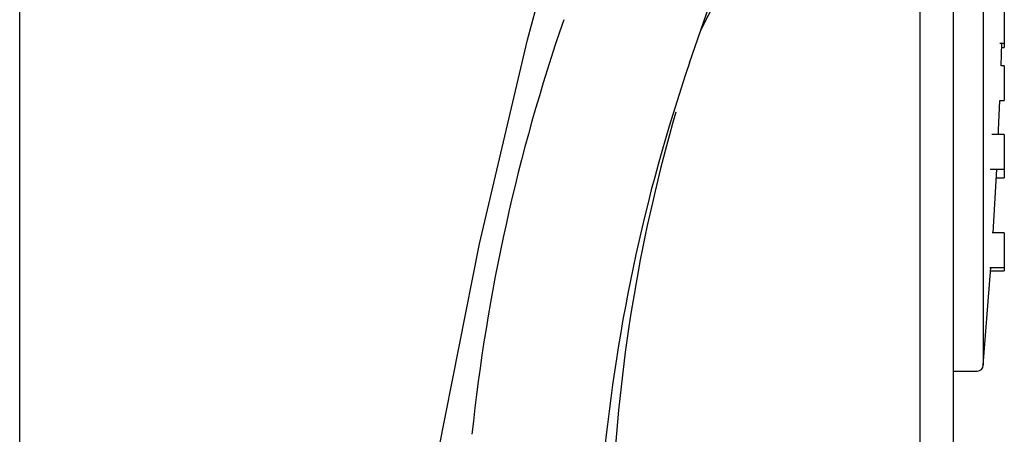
# Model space of a CAD drawing. Header units: millimetres. Extents: x 4447.49 to 4447.86, y 3573.36 to 3574.97.
# Tile 4 of 6: x 4447.4857 to 4447.5678, y 3574.2475 to 3574.2821. Entities that reach past the tile are written whole.
import ezdxf

# ---------------------------------------------------------------- set-up
doc = ezdxf.new("R2010")
doc.units = ezdxf.units.MM
doc.layers.add('SANINDUSA', color=3, linetype='Continuous')

msp = doc.modelspace()

# ---------------------------------------------------------------- linework, layer by layer
at = {"layer": 'SANINDUSA'}
for p, q in [((4447.485701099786, 3573.597402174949), (4447.485701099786, 3574.772406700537)), ((4447.566001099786, 3574.331709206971), (4447.566001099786, 3574.253309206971)), ((4447.563501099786, 3574.327408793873), (4447.563501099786, 3574.260764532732)), ((4447.560701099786, 3574.319291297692), (4447.560701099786, 3574.23767495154)), ((4447.541518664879, 3574.278500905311), (4447.544699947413, 3574.287740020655)), ((4447.567751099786, 3574.283041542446), (4447.567751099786, 3574.280583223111)), ((4447.567751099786, 3574.280583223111), (4447.567751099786, 3574.280141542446)), ((4447.567391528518, 3574.280141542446), (4447.567751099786, 3574.280141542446)), ((4447.567476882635, 3574.278261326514), (4447.567532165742, 3574.280141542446)), ((4447.567522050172, 3574.279776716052), (4447.567751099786, 3574.279776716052)), ((4447.567751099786, 3574.280141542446), (4447.567751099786, 3574.279776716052)), ((4447.567751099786, 3574.278261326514), (4447.567476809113, 3574.278261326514)), ((4447.567751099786, 3574.278261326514), (4447.567751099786, 3574.275803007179)), ((4447.567376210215, 3574.275361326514), (4447.567751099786, 3574.275361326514)), ((4447.567751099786, 3574.275803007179), (4447.567751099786, 3574.275361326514)), ((4447.567751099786, 3574.272541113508), (4447.566718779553, 3574.272541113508)), ((4447.567751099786, 3574.272541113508), (4447.567751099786, 3574.270082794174)), ((4447.566581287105, 3574.269641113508), (4447.567751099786, 3574.269641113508)), ((4447.566824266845, 3574.264343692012), (4447.567123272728, 3574.269641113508)), ((4447.567751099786, 3574.270082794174), (4447.567751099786, 3574.269641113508)), ((4447.567751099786, 3574.269641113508), (4447.567751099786, 3574.268925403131)), ((4447.567086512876, 3574.268925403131), (4447.567751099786, 3574.268925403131)), ((4447.567751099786, 3574.264343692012), (4447.566745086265, 3574.264343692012)), ((4447.567751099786, 3574.264343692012), (4447.567751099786, 3574.261885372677)), ((4447.566001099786, 3574.253309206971), (4447.566634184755, 3574.261443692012)), ((4447.566554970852, 3574.261443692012), (4447.567751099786, 3574.261443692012)), ((4447.567751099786, 3574.261885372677), (4447.567751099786, 3574.261443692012)), ((4447.567751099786, 3574.261443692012), (4447.567751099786, 3574.261181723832)), ((4447.563501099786, 3574.260764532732), (4447.563501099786, 3574.246859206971)), ((4447.566616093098, 3574.261181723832), (4447.567751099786, 3574.261181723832)), ((4447.563501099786, 3574.252809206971), (4447.565501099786, 3574.252809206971))]:
    msp.add_line(p, q, dxfattribs=at)
for points in [[(4447.528025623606, 3574.280426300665), (4447.531640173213, 3574.293800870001), (4447.535636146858, 3574.307078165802), (4447.540031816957, 3574.320257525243), (4447.544556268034, 3574.33339604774)], [(4447.520636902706, 3574.246300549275), (4447.524013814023, 3574.263419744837), (4447.528025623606, 3574.280426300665)], [(4447.567260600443, 3574.272541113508), (4447.567275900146, 3574.272890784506), (4447.567376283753, 3574.275361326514)]]:
    msp.add_lwpolyline(points, dxfattribs=at)
for centre, radius, start, end in [((4447.237823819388, 3574.439012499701), 0.3430697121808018, 332.6196945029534, 333.0874432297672), ((4447.678642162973, 3574.231345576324), 0.1560923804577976, 161.0229211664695, 174.0449423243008), ((4447.67846170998, 3574.231581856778), 0.144757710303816, 161.0876340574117, 175.0933925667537), ((4447.671475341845, 3574.236330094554), 0.1365083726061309, 163.8086332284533, 176.8956482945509), ((4447.565501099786, 3574.253309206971), 0.0005000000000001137, 270, 0)]:
    msp.add_arc(centre, radius, start, end, dxfattribs=at)

doc.saveas('drawing.dxf')
